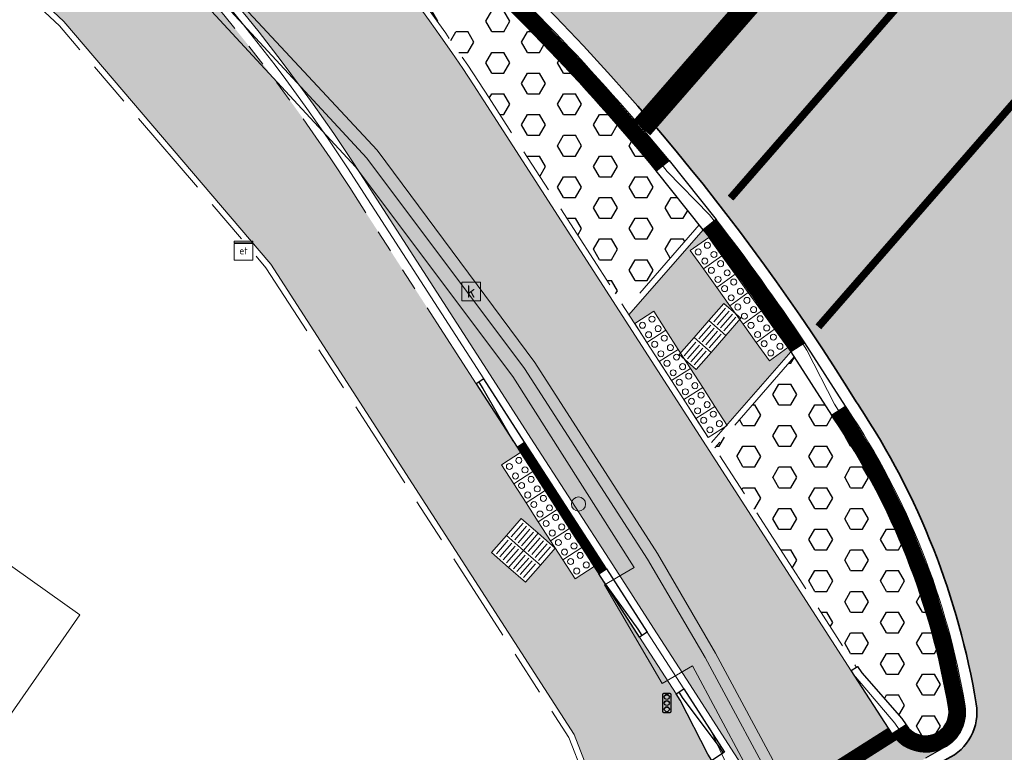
# Model space of a CAD drawing. Header units: metres. Extents: x 187916 to 189411, y 333285 to 334910.
# Tile 76 of 256: x 188361 to 188374, y 334427 to 334437. Entities that reach past the tile are written whole.
import ezdxf
from ezdxf.enums import TextEntityAlignment as Align

# ---------------------------------------------------------------- set-up
doc = ezdxf.new("R2010")
doc.units = ezdxf.units.M
for name, pattern in [('DASHED2', [0.375, 0.25, -0.125]), ('VH-OPSLUITBAND_100X200', [16, 8, -2, 4, -2]), ('VH-RWSBAND-SO', [24, 10, -2, 2, -2, 2, -2, 2, -2]), ('VH-TROTTOIRBAND_180-200', [20, 10, -2, 2, -2, 2, -2]), ('VW-5050_STREEP', [1, 0.5, -0.5])]:
    doc.linetypes.add(name, pattern=pattern)
for name, color, linetype, lineweight in [('B-ME-IE-MEUBILAIR_WEGMEUBILAIR_PAAL-S', 253, 'Continuous', 18), ('B-ME-IE-MEUBILAIR_WEGMEUBILAIR_VERKEERSLICHT-S', 253, 'Continuous', 25), ('B-ME-IE-TERREINAFSCHEIDING_KUNSTMATIG_RASTERHEKWERK-G', 253, 'IE-TERREINAFSCHEIDING-KUNSTMATIG-OPEN', 18), ('B-ME-KL-ET_KAST-G', 253, 'Continuous', 18), ('B-ME-RI-HWA_KOLK-S', 253, 'Continuous', 25), ('B-ME-VH-KANTOPSLUITING_ACHTERKANTBAND-G', 253, 'Continuous', 18), ('B-ME-VH-VERHARDING_ASFALT-G', 253, 'Continuous', 18), ('B-ME-VH-VERHARDING_BETONSTRAATSTEEN-G', 253, 'Continuous', 18), ('B-WE-OG-BEBOUWING-GV', 253, 'Continuous', 15), ('B-WE-VW-MARKERING_DWARS_STOPSTREEP_030-G', 251, 'Continuous', 0), ('N-WE-VH-GOOT_TEGEL-G', 170, 'Continuous', 35), ('N-WE-VH-KANTOPSLUITING_ELEMENT_VERLOOPBAND-G', 42, 'Continuous', 25), ('N-WE-VH-KANTOPSLUITING_OPSLUITBAND_80X200-G', 30, 'VH-OPSLUITBAND_100X200', 15), ('N-WE-VH-KANTOPSLUITING_RIJWIELPADBAND_4-12 200-G', 94, 'VH-TROTTOIRBAND_180-200', 15), ('N-WE-VH-KANTOPSLUITING_TROTTOIRBAND_RWS_110 220-G', 251, 'VH-RWSBAND-SO', 25), ('N-WE-VH-KANTOPSLUITING_TROTTOIRBAND_RWS_110 220_ACHTERKANT-G', 7, 'VH-RWSBAND-SO', 25), ('N-WE-VH-KANTOPSLUITING_VERLOOPBAND-S', 251, 'Continuous', 25), ('N-WE-VH-KANTOPSLUITING_VERLOOPBAND_TBV TEKENING-G', 10, 'Continuous', 25), ('N-WE-VH-KANTOPSLUITING_VOORKANTBAND-G', 7, 'Continuous', 15), ('N-WE-VH-KANTVERHARDING_OENV-G', 1, 'Continuous', 18), ('N-WE-VH-KANTVERHARDING_STREKLAAG_BSS-G', 60, 'Continuous', 18), ('N-WE-VH-VERHARDING_ASFALT_RIJWEG-A', 251, 'Continuous', 18), ('N-WE-VH-VERHARDING_BETONSTRAATSTEEN-ROOD-A', 11, 'Continuous', 18), ('N-WE-VH-VERKEERSTEGEL-S', 7, 'Continuous', 0), ('N-WE-VW-MARKERING_DWARS_STOPSTREEP_020-G', 251, 'Continuous', 0), ('N-WE-VW-MARKERING_LANGS_STREEP_050050-G', 251, 'VW-5050_STREEP', 0)]:
    doc.layers.add(name, color=color, linetype=linetype, lineweight=lineweight)
doc.layers.add('N-WE-VH-MATERIAALSCHEIDING-G', color=7, linetype='DASHED2')
doc.layers.add('N-WE-VH-VERHARDING_PRINTBETON-A', color=251, linetype='Continuous')
doc.layers.add('N-WE-VH-VERHARDING_STRAATBAKSTEEN_DF-A', color=7, linetype='Continuous', lineweight=18, true_color=0x713a38)
doc.styles.add('NLCS-ISO', font='NLCS-ISO.ttf')
doc.linetypes.add('IE-TERREINAFSCHEIDING-KUNSTMATIG-OPEN', pattern='A,7,-1.5,[67,NLCS.SHX,S=0.75,R=0,X=0,Y=0],-1.5', length=10)
pattern_1 = [(0, (0, 0), (0, 0.27496306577), [0.15875, -0.3175]), (120, (0, 0), (-0.2381250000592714, -0.1374815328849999), [0.15875, -0.3174999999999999]), (59.99999999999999, (0.15875, 0), (-0.2381250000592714, 0.137481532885), [0.15875, -0.3175])]

# ---------------------------------------------------------------- blocks, each defined once
blk = doc.blocks.new('SRI-KOLK-SO')
at = {"color": 0, "linetype": 'ByBlock', "lineweight": 18}
blk.add_lwpolyline([(-1.125, -1.125), (1.125, -1.125), (1.125, 1.125), (-1.125, 1.125)], close=True, dxfattribs=at)
at = {"color": 0, "linetype": 'ByBlock', "lineweight": 18, "style": 'NLCS-ISO'}
blk.add_text('k', height=1.5, dxfattribs=at).set_placement((0, 0), align=Align.MIDDLE_CENTER)
blk = doc.blocks.new('SKL-ET_KAST_ELEKTRA-SO')
at = {"color": 0, "linetype": 'ByBlock', "lineweight": 18}
for points in [[(-2, 2), (2, 2), (2, 1.680000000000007), (-2, 1.680000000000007)], [(-2, 1.52000000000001), (2, 1.52000000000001), (2, -2), (-2, -2)]]:
    blk.add_lwpolyline(points, close=True, dxfattribs=at)
at = {"color": 0, "linetype": 'ByBlock', "lineweight": 18, "style": 'NLCS-ISO'}
blk.add_text('et', height=1.5, dxfattribs=at).set_placement((0, 0), align=Align.MIDDLE_CENTER)
blk = doc.blocks.new('SIE-WEG_PAAL_ALGEMEEN_TYPE_01-SO')
h = blk.add_hatch(color=256)
edge = h.paths.add_edge_path()
edge.add_arc((2.273736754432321e-16, 0), 0.1875, 0, 360)
at = {"ltscale": 0.5}
blk.add_circle((2.273736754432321e-16, 0), 0.1875, dxfattribs=at)
blk = doc.blocks.new('SIE-WEG_VERKEERSLICHT-SO')
at = {"color": 0, "flags": 128}
blk.add_lwpolyline([(-0.2156669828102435, -0.618928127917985), (0.2156669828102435, -0.618928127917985, 0.414213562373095), (0.2906841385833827, -0.5439109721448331), (0.2906841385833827, 0.5439109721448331, 0.414213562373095), (0.2156669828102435, 0.618928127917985), (-0.2156669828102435, 0.618928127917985, 0.414213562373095), (-0.2906841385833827, 0.5439109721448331), (-0.2906841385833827, -0.5439109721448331, 0.414213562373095)], format="xyb", close=True, dxfattribs=at)
at = {"color": 0}
for centre in [(0, 0.3987101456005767), (0, 0), (0, -0.4055255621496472)]:
    blk.add_circle(centre, 0.1658993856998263, dxfattribs=at)
for centre in [(0.002967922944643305, 0.3289781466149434), (0.002967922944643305, -0.06973199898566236), (0.002967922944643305, -0.4752575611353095)]:
    blk.add_arc(centre, 0.1913433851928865, 33.95042640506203, 150.9238605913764, dxfattribs=at)
blk = doc.blocks.new('DTM')
at = {"layer": 'B-ME-IE-TERREINAFSCHEIDING_KUNSTMATIG_RASTERHEKWERK-G', "ltscale": 0.2, "flags": 128}
blk.add_lwpolyline([(188370.2439999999, 334427.247), (188370.992, 334425.6239999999)], dxfattribs=at)
at = {"layer": 'B-ME-VH-KANTOPSLUITING_ACHTERKANTBAND-G', "ltscale": 0.2, "flags": 128}
blk.add_lwpolyline([(188365.7549999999, 334413.1460000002), (188365.5899999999, 334413.264), (188365.9920000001, 334413.7420000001), (188369.9759999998, 334418.659), (188371.1260000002, 334420.7400000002), (188371.571, 334423.7620000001), (188371.04, 334426.1529999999), (188370.0159999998, 334428.0649999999), (188369.6140000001, 334427.8289999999), (188368.8509999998, 334429.1409999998), (188369.2420000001, 334429.3700000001), (188367.6329999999, 334431.9029999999), (188365.5469999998, 334434.6830000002), (188362.162, 334438.344)], dxfattribs=at)
at = {"layer": 'B-ME-VH-VERHARDING_ASFALT-G', "ltscale": 0.2, "flags": 128}
blk.add_lwpolyline([(188350.4339999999, 334389.1540000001), (188353.179, 334392.6919999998), (188356.139, 334396.464), (188358.5219999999, 334399.469), (188363.4189999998, 334405.6540000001), (188367.8489999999, 334411.145), (188367.8820000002, 334412.017), (188367.6800000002, 334412.341), (188366.2889999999, 334413.4670000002), (188370.2880000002, 334418.4720000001), (188371.4550000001, 334420.6189999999), (188371.9180000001, 334423.713), (188371.3689999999, 334426.281), (188370.324, 334428.2340000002), (188369.5520000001, 334429.5559999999), (188367.9240000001, 334432.088), (188365.8310000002, 334434.9040000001), (188362.4240000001, 334438.5660000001)], dxfattribs=at)
at = {"layer": 'B-ME-VH-VERHARDING_BETONSTRAATSTEEN-G', "ltscale": 0.2, "flags": 128}
for points in [[(188365.7549999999, 334413.1460000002), (188366.1439999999, 334413.6090000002), (188370.1529999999, 334418.5520000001), (188371.3050000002, 334420.665), (188371.7829999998, 334423.7050000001), (188371.2439999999, 334426.2140000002), (188370.1830000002, 334428.176), (188369.4180000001, 334429.4789999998), (188367.7859999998, 334432.0099999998), (188365.6949999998, 334434.801), (188362.3050000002, 334438.4699999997)], [(188346.6529999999, 334392.8870000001), (188349.287, 334395.7790000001), (188353.5869999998, 334401.2659999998), (188359.2069999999, 334408.2599999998), (188359.9950000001, 334409.2689999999), (188361.0759999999, 334410.4569999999), (188363.099, 334412.921), (188363.3539999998, 334412.7009999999), (188368.9739999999, 334419.6099999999), (188369.0180000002, 334420.5460000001), (188369.2769999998, 334424.0970000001), (188369.3629999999, 334424.7939999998), (188368.4470000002, 334427.1519999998), (188364.4210000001, 334433.3939999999), (188361.676, 334436.6099999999), (188358.1740000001, 334439.8960000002)]]:
    blk.add_lwpolyline(points, dxfattribs=at)
at = {"layer": 'B-WE-OG-BEBOUWING-GV', "ltscale": 0.2, "flags": 128}
blk.add_lwpolyline([(188331.2410099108, 334450.2571500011), (188329.853, 334448.251), (188326.99, 334444.115), (188323.074, 334438.622), (188322.202, 334437.162), (188334.18, 334428.69), (188336.613, 334432.222), (188347.523, 334424.667), (188346.436, 334423.168), (188348.385, 334421.819), (188348.565, 334422.079), (188352.668, 334419.222), (188353.571, 334420.519), (188354.176, 334421.388), (188355.925, 334420.172), (188361.889, 334428.74), (188356.181, 334432.796), (188357.688, 334434.977), (188352.266, 334438.759), (188353.386, 334440.34), (188351.386, 334441.742)], dxfattribs=at)
at = {"layer": 'B-ME-IE-MEUBILAIR_WEGMEUBILAIR_PAAL-S', "xscale": 0.5, "yscale": 0.5, "zscale": 0.5}
blk.add_blockref('SIE-WEG_PAAL_ALGEMEEN_TYPE_01-SO', (188368.504, 334430.211), dxfattribs=at)
at = {"layer": 'B-ME-IE-MEUBILAIR_WEGMEUBILAIR_VERKEERSLICHT-S', "xscale": 0.2019620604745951, "yscale": 0.2019620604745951, "zscale": 0.2019620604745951}
blk.add_blockref('SIE-WEG_VERKEERSLICHT-SO', (188369.676, 334427.572), dxfattribs=at)
at = {"layer": 'B-ME-KL-ET_KAST-G', "xscale": 0.0625, "yscale": 0.0625, "zscale": 0.0625}
blk.add_blockref('SKL-ET_KAST_ELEKTRA-SO', (188364.059, 334433.571), dxfattribs=at)
at = {"layer": 'B-ME-RI-HWA_KOLK-S', "xscale": 0.11, "yscale": 0.11, "zscale": 0.11}
blk.add_blockref('SRI-KOLK-SO', (188367.078, 334433.031), dxfattribs=at)
blk = doc.blocks.new('SVH-VERKEERSTEGEL_300X300_NOPPENTEGEL')
blk.add_lwpolyline([(-0.15, 5.551115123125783e-17), (0.15, 5.551115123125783e-17), (0.15, -0.3), (-0.15, -0.3)], close=True)
at = {"lineweight": 0}
for centre in [(-0.07499999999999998, -0.07499999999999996), (0.07499999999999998, -0.07499999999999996), (-0.07499999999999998, -0.225), (0.07499999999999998, -0.225)]:
    blk.add_circle(centre, 0.04, dxfattribs=at)
blk = doc.blocks.new('SVH-VERKEERSTEGEL_300X300_GELEIDETEGEL')
blk.add_lwpolyline([(-0.15, 5.551115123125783e-17), (0.15, 5.551115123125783e-17), (0.15, -0.3), (-0.15, -0.3)], close=True)
at = {"lineweight": 0, "flags": 128}
for points in [[(0.12, -0.05999999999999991), (-0.1200000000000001, -0.05999999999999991)], [(0.12, -0.1199999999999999), (-0.1200000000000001, -0.1199999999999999)], [(0.12, -0.1799999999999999), (-0.1200000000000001, -0.1799999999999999)], [(0.12, -0.2399999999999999), (-0.12, -0.2399999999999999)]]:
    blk.add_lwpolyline(points, dxfattribs=at)
blk = doc.blocks.new('SVH-TROTTOIRBAND RWS INRITVERLOOPBAND_110 220X250_RECHTS_L1000_VB-MM')
at = {"linetype": 'Continuous', "lineweight": 0}
blk.add_lwpolyline([(0, 0), (-1000, 1.13686837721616e-13), (-1000, 220.0000000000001), (0, 220)], close=True, dxfattribs=at)
blk.add_lwpolyline([(0, 110), (-100, 110), (-900, 30.00000000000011), (-1000, 30.00000000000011)], dxfattribs=at)
blk = doc.blocks.new('SVH-TROTTOIRBAND RWS INRITVERLOOPBAND_110 220X250_LINKS_L1000_VB-MM')
at = {"linetype": 'Continuous', "lineweight": 0}
blk.add_lwpolyline([(0, 0), (1000, 1.13686837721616e-13), (1000, 220.0000000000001), (0, 220)], close=True, dxfattribs=at)
blk.add_lwpolyline([(0, 110), (100, 110), (900, 30.00000000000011), (1000, 30.00000000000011)], dxfattribs=at)
blk = doc.blocks.new('SVH-RIJWIELPAD EINDVERLOOPBAND_40 120X250_MAAIVELD_RECHTS_L1000_HD-MM')
blk.add_line((0, 40), (100, 40))
blk.add_lwpolyline([(0, 0), (1000, 0), (1000, 120), (0, 120)], close=True)
at = {"flags": 128}
blk.add_lwpolyline([(100, 40), (900, 0)], dxfattribs=at)
blk = doc.blocks.new('SVH-RIJWIELPAD EINDVERLOOPBAND_40 120X250_MAAIVELD_LINKS_L1000_HD-MM')
blk.add_line((0, 40), (-100, 40))
blk.add_lwpolyline([(0, 0), (-1000, 0), (-1000, 120), (0, 120)], close=True)
at = {"flags": 128}
blk.add_lwpolyline([(-100, 40), (-900, 0)], dxfattribs=at)
blk = doc.blocks.new('SVH-VERLOOPBAND_RIJWIELPADBAND 40 120X170 HD_TROTTOIRBAND 180 200X250 HD_L1000-MM')
blk.add_lwpolyline([(0, 0), (1000, 0), (1000, 200), (900, 200), (100, 120), (0, 120)], close=True)
at = {"flags": 128}
blk.add_lwpolyline([(0, 80), (100, 80), (900, 20.00000000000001), (1000, 20)], dxfattribs=at)
blk = doc.blocks.new('SVH-VERLOOPBAND_OPSLUITBAND 100X200 HD_TROTTOIRBAND RWS 110 220X200 VB_L1000-MM')
at = {"linetype": 'Continuous', "lineweight": 0}
blk.add_lwpolyline([(0, 100.0000000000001), (100, 100.0000000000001), (900, 220), (1000, 220), (1000, 0), (0, 1.13686837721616e-13)], close=True, dxfattribs=at)
blk.add_lwpolyline([(900, 110), (1000, 110), (900, 110), (100, 9.947598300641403e-14)], dxfattribs=at)
blk = doc.blocks.new('ontwerp Wilhelmina- & Engelenkampstraat')
at = {"layer": 'N-WE-VH-VERHARDING_ASFALT_RIJWEG-A', "transparency": 33554610}
h = blk.add_hatch(color=256, dxfattribs=at)
h.dxf.hatch_style = 1
edge = h.paths.add_edge_path()
edge.add_line((188163.8208333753, 334580.6406240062), (188159.2952212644, 334575.7984076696))
edge.add_line((188159.2952212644, 334575.7984076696), (188174.5957356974, 334565.9704214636))
edge.add_line((188174.5957356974, 334565.9704214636), (188208.8839609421, 334543.8760752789))
edge.add_arc((188265.1432202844, 334630.8183515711), 103.5570551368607, 237.0935993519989, 239.2286548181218)
edge.add_arc((189667.3076695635, 336961.7811804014), 2823.749582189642, 238.9808935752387, 239.4819934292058)
edge.add_line((188233.3818636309, 334529.2067239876), (188237.2558465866, 334526.9002472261))
edge.add_arc((188172.8948845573, 334415.8189779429), 128.3798341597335, 56.614742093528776, 59.911814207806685, ccw=False)
edge.add_arc((188228.9109722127, 334498.8883011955), 28.21409776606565, 55.4845922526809, 58.773180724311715, ccw=False)
edge.add_line((188244.8978654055, 334522.1359797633), (188270.2099100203, 334505.7794106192))
edge.add_arc((188264.7010883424, 334497.2544241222), 10.15000054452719, 13.737900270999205, 57.129572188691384, ccw=False)
edge.add_line((188274.5607201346, 334499.6648539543), (188285.3916733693, 334492.8307818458))
edge.add_arc((188287.0274187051, 334482.813442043), 10.15001278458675, 56.479027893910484, 99.27405743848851, ccw=False)
edge.add_line((188292.6326838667, 334491.2753426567), (188328.2332900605, 334467.6895627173))
edge.add_arc((188166.0016867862, 334216.8707131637), 298.7125514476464, 47.8039201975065, 57.10489379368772, ccw=False)
edge.add_arc((188346.5713980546, 334415.6696875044), 30.15000000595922, 31.86626050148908, 48.27499196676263, ccw=False)
edge.add_arc((188363.5941228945, 334425.9773084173), 10.25375049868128, 32.663466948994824, 33.16756871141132, ccw=False)
edge.add_arc((188363.7680247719, 334425.9005759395), 10.15000001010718, 9.405490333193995, 33.55795590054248, ccw=False)
edge.add_arc((188373.1107148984, 334427.4481680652), 0.680000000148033, -65.24652159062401, 9.405490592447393, ccw=False)
edge.add_line((188373.39544101, 334426.8306479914), (188373.3535042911, 334426.8064665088))
edge.add_line((188373.3535042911, 334426.8064665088), (188373.0122377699, 334426.6096859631))
edge.add_arc((188366.2889411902, 334422.7187079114), 7.76803881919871, 0.9923180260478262, 30.05928364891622, ccw=False)
edge.add_line((188374.0558150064, 334422.853237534), (188385.6760825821, 334436.9428109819))
edge.add_arc((188384.9421657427, 334443.9042308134), 6.99999999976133, 238.676415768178, 276.0182515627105, ccw=False)
edge.add_line((188381.3030702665, 334437.9245164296), (188374.3090535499, 334441.7971089))
edge.add_line((188374.3090535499, 334441.7971089), (188374.1759859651, 334441.5785117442))
edge.add_arc((188373.7240602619, 334441.8357337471), 0.5199999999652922, 236.9865645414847, 330.35281892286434, ccw=False)
edge.add_arc((188428.1308333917, 334525.1050683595), 99.98797832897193, 235.55122826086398, 236.8408409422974, ccw=False)
edge.add_arc((188411.6700745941, 334501.8726051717), 71.51970141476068, 233.64609065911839, 235.89746209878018, ccw=False)
edge.add_arc((188411.670100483, 334501.8726410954), 71.51974569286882, 233.2495609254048, 233.64609101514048, ccw=False)
edge.add_arc((188457.7549952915, 334568.1260296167), 152.2034652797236, 230.5042180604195, 234.2720138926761, ccw=False)
edge.add_arc((188166.9569656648, 334218.1136175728), 302.8501405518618, 50.16648870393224, 50.26164584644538)
edge.add_arc((188166.9570554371, 334218.113725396), 302.8500002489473, 50.26164586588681, 51.22502147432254)
edge.add_arc((188166.9539407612, 334218.1098417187), 302.854978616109, 51.22502222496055, 51.3192961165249)
edge.add_arc((188167.7827901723, 334219.1716967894), 301.508037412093, 51.31614081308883, 52.74067650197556)
edge.add_arc((188166.9798580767, 334218.1437757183), 302.8122778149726, 52.73751119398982, 52.83170123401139)
edge.add_arc((188166.9570555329, 334218.113725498), 302.8500001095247, 52.83169831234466, 54.43051335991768)
edge.add_arc((188166.9767697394, 334218.1413522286), 302.8160606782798, 54.43050684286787, 54.52539666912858)
edge.add_arc((188160.6555547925, 334209.0669401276), 313.8745045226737, 54.54701659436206, 57.10245107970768)
edge.add_line((188331.1328921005, 334472.609502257), (188320.0936543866, 334479.922007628))
edge.add_arc((188323.4852573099, 334485.0441346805), 6.143220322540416, 221.5045135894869, 236.48957065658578, ccw=False)
edge.add_arc((188319.5511004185, 334481.5629375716), 0.8899999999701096, 137.6692106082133, 221.5046791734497, ccw=False)
edge.add_line((188318.8931507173, 334482.1622723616), (188319.2594146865, 334482.6371719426))
edge.add_line((188319.2594146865, 334482.6371719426), (188319.2912123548, 334482.6784009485))
edge.add_arc((188340.6890844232, 334510.7641414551), 35.30832407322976, 218.5773896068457, 232.6970680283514, ccw=False)
edge.add_arc((188279.0883320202, 334513.8429033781), 42.25714136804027, 321.20296164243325, 323.56659149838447, ccw=False)
edge.add_arc((188310.4726214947, 334488.8679822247), 2.15802668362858, 242.7824537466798, 315.8976350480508, ccw=False)
edge.add_line((188309.4856042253, 334486.9489001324), (188295.3438852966, 334496.3165348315))
edge.add_line((188295.3438852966, 334496.3165348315), (188286.6449701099, 334501.9456440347))
edge.add_line((188286.6449701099, 334501.9456440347), (188245.2759046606, 334528.678213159))
edge.add_arc((188189.2378963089, 334441.9585258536), 103.2500002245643, 57.12957376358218, 59.23144345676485)
edge.add_line((188242.0576432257, 334530.6751358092), (188236.73552821, 334533.8437957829))
edge.add_arc((182886.7756591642, 325560.3118348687), 10447.31288197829, 59.19688513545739, 59.33512800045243)
edge.add_line((188215.0687000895, 334546.7260098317), (188212.1448451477, 334548.5376449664))
edge.add_line((188212.1448451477, 334548.5376449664), (188202.8877957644, 334554.5207101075))
edge.add_line((188202.8877957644, 334554.5207101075), (188173.134058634, 334573.6931625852))
edge.add_line((188173.134058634, 334573.6931625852), (188171.667712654, 334574.6976989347))
edge.add_arc((188421.3357456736, 334919.3221964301), 425.5586575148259, 233.19857496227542, 234.07802403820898, ccw=False)
edge.add_line((188166.4075921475, 334578.5703695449), (188163.8279358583, 334580.6347157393))
edge.add_line((188163.8279358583, 334580.6347157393), (188163.8208333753, 334580.6406240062))
at = {"layer": 'N-WE-VH-VERHARDING_BETONSTRAATSTEEN-ROOD-A', "transparency": 33554610}
h = blk.add_hatch(color=11, dxfattribs=at)
h.dxf.hatch_style = 1
edge = h.paths.add_edge_path()
edge.add_arc((188287.0873413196, 334492.3325988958), 0.4999999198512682, 89.4604918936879, 237.1660866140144)
edge.add_line((188286.8162385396, 334491.9124760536), (188287.4732324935, 334491.4888089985))
edge.add_line((188287.4732324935, 334491.4888089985), (188326.1999030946, 334466.467516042))
edge.add_arc((188328.9133198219, 334470.6672028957), 5.000000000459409, 237.1335067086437, 257.1295737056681)
edge.add_line((188327.7995850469, 334465.7928214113), (188329.3999602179, 334465.4271558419))
edge.add_line((188329.3999602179, 334465.4271558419), (188330.1889834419, 334465.2468739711))
edge.add_arc((188329.0752486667, 334460.3724924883), 4.999999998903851, 56.185788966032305, 77.12957369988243, ccw=False)
edge.add_arc((188165.8043660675, 334216.6121695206), 298.387927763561, 50.349627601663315, 56.185788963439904, ccw=False)
edge.add_line((188356.2060462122, 334446.3567138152), (188356.3597908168, 334446.2287974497))
edge.add_line((188356.3597908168, 334446.2287974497), (188356.5904077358, 334446.036922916))
edge.add_line((188356.5904077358, 334446.036922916), (188361.8286426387, 334441.6786827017))
edge.add_arc((188344.5599340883, 334420.9231604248), 26.99999999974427, 32.82142776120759, 50.23935769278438, ccw=False)
edge.add_line((188367.2497608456, 334435.55776878), (188372.6310091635, 334427.2145614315))
edge.add_arc((188365.9080979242, 334422.8783806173), 7.999999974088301, 32.366189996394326, 32.82143265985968, ccw=False)
edge.add_arc((188373.1107148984, 334427.4481680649), 0.5299999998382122, 212.8069930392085, 294.0608400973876)
edge.add_line((188373.3267993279, 334426.9642181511), (188371.2876340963, 334425.7883980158))
edge.add_arc((188366.0797314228, 334422.6122753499), 6.100000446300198, 31.37759433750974, 32.82160199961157)
edge.add_line((188371.2059418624, 334425.9186286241), (188371.0684963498, 334426.1317258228))
edge.add_line((188371.0684963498, 334426.1317258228), (188367.8735351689, 334431.0852656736))
edge.add_line((188367.8735351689, 334431.0852656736), (188367.3315126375, 334431.9256296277))
edge.add_line((188367.3315126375, 334431.9256296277), (188365.6530693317, 334434.527925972))
edge.add_arc((188344.5599340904, 334420.9231604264), 25.09999999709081, 32.8214277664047, 50.23935769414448)
edge.add_line((188360.6134372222, 334440.2181089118), (188355.3752028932, 334444.5763486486))
edge.add_line((188355.3752028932, 334444.5763486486), (188354.9937284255, 334444.8937423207))
edge.add_arc((188165.804366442, 334216.612169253), 296.4879277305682, 50.34960901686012, 56.18589385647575)
edge.add_arc((188329.0752486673, 334460.3724924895), 3.099999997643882, 56.19581256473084, 77.12957356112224)
edge.add_line((188329.7657642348, 334463.3946090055), (188328.9767409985, 334463.5748908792))
edge.add_line((188328.9767409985, 334463.5748908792), (188327.3763658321, 334463.9405564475))
edge.add_arc((188328.9133198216, 334470.6672028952), 6.899999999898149, 237.12957376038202, 257.1295737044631, ccw=False)
edge.add_line((188325.1684069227, 334464.8718920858), (188285.1815984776, 334490.7112507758))
edge.add_arc((188282.9563611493, 334487.2676597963), 4.100000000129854, 57.12958659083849, 115.9107108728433)
edge.add_arc((188286.997890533, 334482.8330201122), 9.999999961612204, 89.46050176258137, 125.6837323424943, ccw=False)
at = {"layer": 'N-WE-VH-VERHARDING_PRINTBETON-A', "transparency": 33554610}
h = blk.add_hatch(dxfattribs=at)
h.set_pattern_fill('HEX', color=256, scale=0.05)
h.set_pattern_definition(pattern_1)
h.paths.add_polyline_path([(188369.1286258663, 334432.7923294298), (188370.1069595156, 334433.9138477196), (188369.535455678, 334434.6301724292, 0.038127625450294), (188366.3905313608, 334437.8969310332, 0.009836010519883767), (188357.5370195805, 334445.6116611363), (188357.5370114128, 334445.6116513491), (188357.460234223, 334445.6757236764), (188356.8588311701, 334446.2036577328), (188356.7822821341, 334446.2675396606), (188356.6415742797, 334446.0984207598), (188361.8798091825, 334441.7401805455, -0.07614672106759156), (188367.3169899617, 334435.6011305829)])
h = blk.add_hatch(dxfattribs=at)
h.set_pattern_fill('HEX', color=256, scale=0.05)
h.set_pattern_definition(pattern_1)
edge = h.paths.add_edge_path()
edge.add_line((188372.190678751, 334428.0448535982), (188372.2074889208, 334428.0556899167))
edge.add_line((188372.2074889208, 334428.0556899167), (188372.2616699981, 334427.9716398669))
edge.add_line((188372.2616699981, 334427.9716398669), (188372.7959786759, 334427.3642567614))
edge.add_line((188372.7959786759, 334427.3642567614), (188372.8501597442, 334427.2802067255))
edge.add_arc((188373.1107148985, 334427.448168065), 0.3100000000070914, 212.8069912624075, 369.4054905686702)
edge.add_arc((188363.768024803, 334425.9005759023), 9.779999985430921, 9.405490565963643, 33.85712750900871)
edge.add_line((188371.8896242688, 334431.3492474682), (188371.8616797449, 334431.3909005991))
edge.add_line((188371.8616797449, 334431.3909005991), (188371.8630252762, 334431.3917688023))
edge.add_line((188371.8630252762, 334431.3917688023), (188371.3659839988, 334432.1620776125))
edge.add_line((188371.3659839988, 334432.1620776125), (188370.3133951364, 334430.9554364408))
edge.add_line((188370.3133951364, 334430.9554364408), (188372.190678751, 334428.0448535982))
at = {"layer": 'N-WE-VH-VERHARDING_STRAATBAKSTEEN_DF-A', "transparency": 33554610}
h = blk.add_hatch(color=256, dxfattribs=at)
h.dxf.hatch_style = 1
edge = h.paths.add_edge_path()
edge.add_line((188368.9739999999, 334419.6099999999), (188370.1869435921, 334418.5370583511))
edge.add_line((188370.1869435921, 334418.5370583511), (188370.5412304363, 334418.9375740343))
edge.add_arc((188366.0797324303, 334422.6122754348), 5.779999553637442, 320.5235108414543, 392.8214324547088)
edge.add_line((188370.9370354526, 334425.7451658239), (188370.7995506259, 334425.9583253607))
edge.add_line((188370.7995506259, 334425.9583253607), (188370.2743647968, 334426.8094827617))
edge.add_line((188370.2743647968, 334426.8094827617), (188370.2201625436, 334426.8935191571))
edge.add_line((188370.2201625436, 334426.8935191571), (188369.8537736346, 334427.6091721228))
edge.add_line((188369.8537736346, 334427.6091721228), (188369.7995713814, 334427.6932085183))
edge.add_line((188369.7995713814, 334427.6932085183), (188369.3147226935, 334428.4449288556))
edge.add_line((188369.3147226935, 334428.4449288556), (188368.7106862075, 334429.3814407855))
edge.add_line((188368.7106862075, 334429.3814407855), (188368.4585770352, 334429.2188340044))
edge.add_line((188368.4585770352, 334429.2188340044), (188368.1962287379, 334429.6255846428))
edge.add_line((188368.1962287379, 334429.6255846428), (188367.8018101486, 334429.1734408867))
edge.add_line((188367.8018101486, 334429.1734408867), (188367.3496663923, 334429.567859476))
edge.add_line((188367.3496663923, 334429.567859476), (188367.7440849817, 334430.0200032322))
edge.add_line((188367.7440849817, 334430.0200032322), (188368.1935079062, 334429.6298030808))
edge.add_line((188368.1935079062, 334429.6298030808), (188367.4829363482, 334430.7314890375))
edge.add_line((188367.4829363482, 334430.7314890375), (188367.7350455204, 334430.8940958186))
edge.add_line((188367.7350455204, 334430.8940958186), (188367.688655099, 334430.9660207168))
edge.add_line((188367.688655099, 334430.9660207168), (188367.1466325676, 334431.8063846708))
edge.add_line((188367.1466325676, 334431.8063846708), (188365.4681892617, 334434.4086810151))
edge.add_arc((188344.5599340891, 334420.9231604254), 24.87999999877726, 32.82142776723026, 50.26543430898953)
edge.add_line((188360.4640229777, 334440.0562301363), (188354.3823230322, 334445.1138963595))
edge.add_line((188354.3823230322, 334445.1138963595), (188353.3461033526, 334443.8588785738))
edge.add_line((188353.3461033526, 334443.8588785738), (188354.1140000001, 334443.548))
edge.add_line((188354.1140000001, 334443.548), (188358.0070000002, 334440.0499999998))
edge.add_line((188358.0070000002, 334440.0499999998), (188358.1740000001, 334439.8960000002))
edge.add_line((188358.1740000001, 334439.8960000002), (188361.676, 334436.6099999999))
edge.add_line((188361.676, 334436.6099999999), (188364.4210000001, 334433.3939999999))
edge.add_line((188364.4210000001, 334433.3939999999), (188368.4470000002, 334427.1519999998))
edge.add_line((188368.4470000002, 334427.1519999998), (188369.3629999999, 334424.7939999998))
edge.add_line((188369.3629999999, 334424.7939999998), (188369.2769999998, 334424.0970000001))
edge.add_line((188369.2769999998, 334424.0970000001), (188369.0180000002, 334420.5460000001))
edge.add_line((188369.0180000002, 334420.5460000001), (188368.9739999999, 334419.6099999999))
h = blk.add_hatch(color=256, dxfattribs=at)
h.dxf.hatch_style = 1
h.paths.add_polyline_path([(188369.9877042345, 334433.5727473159), (188370.2344969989, 334433.7501379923, 0.001061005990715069), (188370.1576518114, 334433.8502609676), (188369.1737531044, 334432.7223631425), (188369.2495015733, 334432.6049210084), (188369.5016107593, 334432.7675277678), (188369.8579467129, 334432.2150564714), (188370.0366588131, 334432.4199240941), (188370.2338680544, 334432.6459960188), (188370.4310772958, 334432.8720679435), (188370.5926502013, 334432.7311231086)])
h.paths.add_polyline_path([(188371.3208254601, 334432.2320080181, 0.0005615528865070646), (188371.2836142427, 334432.2874841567), (188371.0382818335, 334432.1111431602), (188370.6439599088, 334432.6597390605), (188370.4599399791, 334432.4487867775), (188370.2627307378, 334432.2227148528), (188370.0655214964, 334431.996642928), (188369.9130127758, 334432.1296808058), (188370.4735063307, 334431.2606789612)])
at = {"layer": 'N-WE-VH-GOOT_TEGEL-G'}
blk.add_lwpolyline([(188277.3814934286, 334486.720956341), (188278.5889625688, 334488.4539261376, -0.03051628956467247), (188279.3382961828, 334489.4391516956, -0.00356374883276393), (188279.5428751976, 334489.669406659, -0.1742115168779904), (188285.6182794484, 334492.8651627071, -0.1830887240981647), (188292.6326838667, 334491.2753426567), (188328.2332900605, 334467.6895627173, -0.04060544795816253), (188366.6379168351, 334438.1720723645, -0.07171918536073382), (188372.1772720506, 334431.5870276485, -0.00219959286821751), (188372.2262955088, 334431.511293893, -0.1057768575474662), (188373.7815733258, 334427.5592939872, -0.3377617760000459), (188373.39544101, 334426.8306479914), (188371.4074756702, 334425.6843506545)], format="xyb", dxfattribs=at)
at = {"layer": 'N-WE-VH-KANTOPSLUITING_ELEMENT_VERLOOPBAND-G', "const_width": 0.22, "flags": 128}
blk.add_lwpolyline([(188370.2425346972, 334433.9203199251, -0.01681928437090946), (188371.414275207, 334432.2901492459, -0.01681928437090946)], format="xyb", dxfattribs=at)
at = {"layer": 'N-WE-VH-KANTOPSLUITING_ELEMENT_VERLOOPBAND-G', "const_width": 0.12, "flags": 128}
blk.add_lwpolyline([(188367.7390769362, 334430.9985420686), (188368.8231219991, 334429.3178141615)], dxfattribs=at)
at = {"layer": 'N-WE-VH-KANTOPSLUITING_OPSLUITBAND_80X200-G', "ltscale": 0.15, "flags": 128}
blk.add_lwpolyline([(188356.6415742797, 334446.0984207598), (188361.8798091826, 334441.7401805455, -0.07614672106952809), (188367.3169899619, 334435.6011305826), (188372.1910824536, 334428.0442276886)], format="xyb", dxfattribs=at)
for points in [[(188369.1976020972, 334424.1067965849), (188369.281135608, 334424.7838065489), (188368.3753694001, 334427.1154623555), (188364.356674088, 334433.3461370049), (188361.6180280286, 334436.5546928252), (188358.1192592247, 334439.8376609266)], [(188370.1069595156, 334433.9138477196), (188369.1286258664, 334432.7923294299)], [(188371.3659839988, 334432.1620776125), (188370.3133951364, 334430.9554364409)]]:
    blk.add_lwpolyline(points, dxfattribs=at)
at = {"layer": 'N-WE-VH-KANTOPSLUITING_RIJWIELPADBAND_4-12 200-G', "ltscale": 0.15, "flags": 128}
blk.add_lwpolyline([(188329.7167598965, 334463.1801362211), (188329.7167598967, 334463.180136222, -0.09163974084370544), (188330.677973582, 334462.7653303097, -0.0254704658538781), (188354.8531825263, 334444.7244883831), (188355.2344936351, 334444.4072306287), (188360.4727292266, 334440.0489898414, -0.07614672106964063), (188365.4681892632, 334434.4086810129), (188367.1466325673, 334431.8063846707)], format="xyb", dxfattribs=at)
for points in [[(188367.688655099, 334430.9660207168), (188368.7727001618, 334429.2852928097)], [(188369.3147226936, 334428.4449288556), (188369.7995713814, 334427.6932085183)]]:
    blk.add_lwpolyline(points, dxfattribs=at)
at = {"layer": 'N-WE-VH-KANTOPSLUITING_TROTTOIRBAND_RWS_110 220-G', "ltscale": 0.15, "const_width": 0.22, "flags": 128}
for points in [[(188357.6074984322, 334445.6961168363, -0.009835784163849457), (188366.4640772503, 334437.9787308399, -0.03813923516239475), (188369.6214520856, 334434.6987872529)], [(188372.7577046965, 334427.2206075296, 0.8141170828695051), (188373.5250686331, 334427.516804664, 0.107097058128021), (188371.9809715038, 334431.4105310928), (188371.9552355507, 334431.4488922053)]]:
    blk.add_lwpolyline(points, format="xyb", dxfattribs=at)
at = {"layer": 'N-WE-VH-KANTOPSLUITING_TROTTOIRBAND_RWS_110 220_ACHTERKANT-G', "linetype": 'Continuous', "ltscale": 0.2, "flags": 128}
for points in [[(188357.5370179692, 334445.6116624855, -0.009836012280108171), (188366.3905313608, 334437.8969310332, -0.03814304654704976), (188369.536623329, 334434.6287581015)], [(188370.1554240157, 334433.8531505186, -0.01681928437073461), (188371.3228464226, 334432.228987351, -0.01681928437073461)], [(188372.8501597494, 334427.2802067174, 0.8141170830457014), (188373.4165474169, 334427.4988284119, 0.107097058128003), (188371.8896242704, 334431.3492474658), (188371.8638883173, 334431.3876085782)]]:
    blk.add_lwpolyline(points, format="xyb", dxfattribs=at)
at = {"layer": 'N-WE-VH-KANTOPSLUITING_VERLOOPBAND_TBV TEKENING-G', "flags": 128}
for points in [[(188369.7059861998, 334434.7691857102), (188370.3296453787, 334433.9874893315), (188370.1576721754, 334433.8502843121), (188369.5340129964, 334434.6319806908)], [(188372.0478831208, 334431.5110482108), (188371.5057039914, 334432.3513111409), (188371.3208461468, 334432.2320317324), (188371.8630252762, 334431.3917688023)], [(188367.1466325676, 334431.8063846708), (188367.688655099, 334430.9660207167), (188367.7894987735, 334431.0310634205), (188367.2474762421, 334431.8714273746)], [(188369.3147226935, 334428.4449288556), (188368.7727001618, 334429.2852928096), (188368.8735438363, 334429.3503355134), (188369.415566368, 334428.5099715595)], [(188372.2074889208, 334428.0556899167), (188372.2616699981, 334427.9716398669), (188372.7959786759, 334427.3642567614), (188372.8501597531, 334427.2802067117), (188372.6652496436, 334427.1610083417), (188372.1234388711, 334428.0015088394)], [(188369.9004150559, 334427.758251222), (188370.4424375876, 334426.917887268), (188370.2743647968, 334426.8094827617), (188370.2201625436, 334426.8935191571), (188369.8537736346, 334427.6091721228), (188369.7995713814, 334427.6932085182)]]:
    blk.add_lwpolyline(points, close=True, dxfattribs=at)
at = {"layer": 'N-WE-VH-KANTOPSLUITING_VOORKANTBAND-G', "flags": 128}
for points in [[(188286.5727758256, 334489.6932142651), (188325.114132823, 334464.7879020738, 0.08748866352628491), (188327.3540911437, 334463.8430688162), (188328.954466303, 334463.4774032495), (188329.7434895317, 334463.2971213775, -0.09163974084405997), (188330.7447537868, 334462.8650318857, -0.02547056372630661), (188354.9298439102, 334444.8168087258), (188355.3112441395, 334444.4994768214), (188360.5494790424, 334440.1412366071, -0.07614672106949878), (188365.5690329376, 334434.4737237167), (188367.2474762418, 334431.8714273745)], [(188372.1238533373, 334428.000865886), (188367.2497608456, 334435.55776878, 0.0761467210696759), (188361.8286426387, 334441.6786827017), (188356.5904077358, 334446.036922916)], [(188357.6779788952, 334445.7805711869, -0.009835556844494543), (188366.537623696, 334438.0605301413, -0.03813544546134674), (188369.7062808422, 334434.7688164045)], [(188370.3296453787, 334433.9874893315, -0.01681928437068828), (188371.5057039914, 334432.3513111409)], [(188372.6652496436, 334427.1610083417, 0.814117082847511), (188373.6335898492, 334427.5347809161, 0.1070970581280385), (188372.0723187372, 334431.4718147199), (188372.0465827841, 334431.5101758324)]]:
    blk.add_lwpolyline(points, format="xyb", dxfattribs=at)
for points in [[(188369.2769999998, 334424.0970000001), (188369.3629999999, 334424.7939999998), (188368.4470000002, 334427.1519999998), (188364.4210000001, 334433.3939999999), (188361.676, 334436.6099999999), (188358.1740000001, 334439.8960000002)], [(188370.1576721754, 334433.8502843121), (188369.1737531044, 334432.7223631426)], [(188371.3205141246, 334432.2316511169), (188370.2682678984, 334431.0254027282)], [(188367.7894987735, 334431.0310634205), (188368.8735438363, 334429.3503355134)], [(188369.4155663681, 334428.5099715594), (188369.9004150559, 334427.758251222)], [(188372.1234226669, 334428.001533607), (188372.1238531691, 334428.0008657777)]]:
    blk.add_lwpolyline(points, dxfattribs=at)
at = {"layer": 'N-WE-VH-KANTVERHARDING_OENV-G', "flags": 128}
blk.add_lwpolyline([(188372.6652496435, 334427.1610083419, 0.001986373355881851), (188372.631009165, 334427.2145614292)], format="xyb", dxfattribs=at)
at = {"layer": 'N-WE-VH-KANTVERHARDING_STREKLAAG_BSS-G', "flags": 128}
blk.add_lwpolyline([(188281.1647881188, 334490.955514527, -0.2622567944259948), (188285.1815984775, 334490.7112507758), (188285.7871498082, 334490.3199452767), (188286.6270499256, 334489.7772042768), (188325.168406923, 334464.8718920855, 0.08748866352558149), (188327.3763658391, 334463.9405564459), (188328.9767409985, 334463.5748908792), (188329.7657642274, 334463.3946090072, -0.09163974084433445), (188330.8004039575, 334462.9481165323, -0.02547064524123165), (188354.9937284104, 334444.8937423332), (188355.3752028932, 334444.5763486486), (188360.6134372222, 334440.2181089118, -0.07614672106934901), (188365.653069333, 334434.5279259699), (188367.3315126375, 334431.9256296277), (188367.8735351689, 334431.0852656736), (188368.9575802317, 334429.4045377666), (188369.4996027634, 334428.5641738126), (188369.9844514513, 334427.8124534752), (188370.526473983, 334426.9720895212), (188371.0684963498, 334426.1317258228), (188371.2059515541, 334425.9186135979, -0.006300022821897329), (188371.2876340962, 334425.7883980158)], format="xyb", dxfattribs=at)
at = {"layer": 'N-WE-VH-MATERIAALSCHEIDING-G', "flags": 128}
blk.add_lwpolyline([(188373.3267993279, 334426.9642181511), (188371.2009774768, 334425.738430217)], dxfattribs=at)
at = {"layer": 'N-WE-VH-KANTOPSLUITING_VERLOOPBAND-S'}
for name, p, xscale, yscale, zscale, rotation in [('SVH-TROTTOIRBAND RWS INRITVERLOOPBAND_110 220X250_RECHTS_L1000_VB-MM', (188369.7059861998, 334434.7691857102), 0.0009999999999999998, 0.0009999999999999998, 0.0009999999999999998, 128.5838422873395), ('SVH-TROTTOIRBAND RWS INRITVERLOOPBAND_110 220X250_LINKS_L1000_VB-MM', (188372.0478831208, 334431.5110482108), 0.0009999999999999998, 0.0009999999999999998, 0.0009999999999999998, 122.8321051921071), ('SVH-RIJWIELPAD EINDVERLOOPBAND_40 120X250_MAAIVELD_LINKS_L1000_HD-MM', (188367.1466325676, 334431.8063846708), -0.0009999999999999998, 0.0009999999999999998, 0.0009999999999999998, 302.8214277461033), ('SVH-RIJWIELPAD EINDVERLOOPBAND_40 120X250_MAAIVELD_RECHTS_L1000_HD-MM', (188369.3147226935, 334428.4449288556), -0.001, 0.001, 0.001, 302.8214277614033), ('SVH-VERLOOPBAND_OPSLUITBAND 100X200 HD_TROTTOIRBAND RWS 110 220X200 VB_L1000-MM', (188372.1234388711, 334428.0015088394), 0.001, 0.001, 0.001, 302.8069912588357), ('SVH-VERLOOPBAND_RIJWIELPADBAND 40 120X170 HD_TROTTOIRBAND 180 200X250 HD_L1000-MM', (188369.9004150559, 334427.758251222), -0.0009999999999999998, 0.001, 0.001, 122.8214277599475)]:
    blk.add_blockref(name, p, dxfattribs=dict(at, xscale=xscale, yscale=yscale, zscale=zscale, rotation=rotation))
at = {"layer": 'N-WE-VH-VERKEERSTEGEL-S'}
for name, p, xscale, rotation in [('SVH-VERKEERSTEGEL_300X300_NOPPENTEGEL', (188370.0752523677, 334433.4509469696), -0.9999999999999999, 125.7079737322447), ('SVH-VERKEERSTEGEL_300X300_NOPPENTEGEL', (188369.3308049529, 334432.4788664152), -1, 122.8214277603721), ('SVH-VERKEERSTEGEL_300X300_GELEIDETEGEL', (188370.3324726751, 334432.7590319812), -1, 48.90084457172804), ('SVH-VERKEERSTEGEL_300X300_GELEIDETEGEL', (188370.1352634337, 334432.5329600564), -1, 48.90084457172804), ('SVH-VERKEERSTEGEL_300X300_NOPPENTEGEL', (188370.9507337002, 334432.2329435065), -0.9999999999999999, 125.7079737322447), ('SVH-VERKEERSTEGEL_300X300_GELEIDETEGEL', (188369.9380541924, 334432.3068881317), -1, 48.90084457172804), ('SVH-VERKEERSTEGEL_300X300_NOPPENTEGEL', (188370.1438387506, 334431.2183204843), -1, 122.8214277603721), ('SVH-VERKEERSTEGEL_300X300_NOPPENTEGEL', (188367.816348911, 334430.7680412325), -1, 302.8214326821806), ('SVH-VERKEERSTEGEL_300X300_NOPPENTEGEL', (188367.9789556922, 334430.5159320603), -1, 302.8214326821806), ('SVH-VERKEERSTEGEL_300X300_NOPPENTEGEL', (188368.1415624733, 334430.2638228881), -1, 302.8214326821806), ('SVH-VERKEERSTEGEL_300X300_NOPPENTEGEL', (188368.3041692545, 334430.011713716), -1, 302.8214326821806), ('SVH-VERKEERSTEGEL_300X300_NOPPENTEGEL', (188368.4667760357, 334429.7596045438), -1, 302.8214326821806), ('SVH-VERKEERSTEGEL_300X300_NOPPENTEGEL', (188368.6293828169, 334429.5074953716), -1, 302.8214326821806)]:
    blk.add_blockref(name, p, dxfattribs=dict(at, xscale=xscale, rotation=rotation))
for name, p, rotation in [('SVH-VERKEERSTEGEL_300X300_NOPPENTEGEL', (188370.2503486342, 334433.207346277), 125.7079737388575), ('SVH-VERKEERSTEGEL_300X300_NOPPENTEGEL', (188370.4254449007, 334432.9637455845), 125.7079737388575), ('SVH-VERKEERSTEGEL_300X300_NOPPENTEGEL', (188370.6005411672, 334432.720144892), 125.7079737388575), ('SVH-VERKEERSTEGEL_300X300_NOPPENTEGEL', (188370.7756374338, 334432.4765441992), 125.7079737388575), ('SVH-VERKEERSTEGEL_300X300_NOPPENTEGEL', (188369.4934117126, 334432.226757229), 122.821427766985), ('SVH-VERKEERSTEGEL_300X300_NOPPENTEGEL', (188369.6560184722, 334431.9746480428), 122.821427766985), ('SVH-VERKEERSTEGEL_300X300_NOPPENTEGEL', (188369.8186252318, 334431.7225388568), 122.821427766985), ('SVH-VERKEERSTEGEL_300X300_NOPPENTEGEL', (188369.9812319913, 334431.4704296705), 122.821427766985), ('SVH-VERKEERSTEGEL_300X300_GELEIDETEGEL', (188367.8715522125, 334429.7097579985), 228.9008310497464), ('SVH-VERKEERSTEGEL_300X300_GELEIDETEGEL', (188367.6743429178, 334429.4836861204), 228.9008310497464), ('SVH-VERKEERSTEGEL_300X300_GELEIDETEGEL', (188368.0976240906, 334429.5125487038), 228.9008310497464), ('SVH-VERKEERSTEGEL_300X300_GELEIDETEGEL', (188367.900414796, 334429.2864768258), 228.9008310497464)]:
    blk.add_blockref(name, p, dxfattribs=dict(at, rotation=rotation))
blk = doc.blocks.new('markering')
at = {"layer": 'B-WE-VW-MARKERING_DWARS_STOPSTREEP_030-G', "const_width": 0.3, "flags": 128}
blk.add_lwpolyline([(188371.3862323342, 334437.5418953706), (188369.3433948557, 334435.200078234)], dxfattribs=at)
at = {"layer": 'N-WE-VW-MARKERING_DWARS_STOPSTREEP_020-G', "const_width": 0.2, "flags": 128}
blk.add_lwpolyline([(188372.670397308, 334427.1630340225), (188371.0611137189, 334426.1433775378)], dxfattribs=at)
at = {"layer": 'N-WE-VW-MARKERING_LANGS_STREEP_050050-G', "const_width": 0.1, "flags": 128}
for points in [[(188377.5174841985, 334442.2886474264), (188370.5215207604, 334434.2687891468)], [(188379.2461795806, 334441.2278932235), (188371.6864899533, 334432.5618045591)]]:
    blk.add_lwpolyline(points, dxfattribs=at)

msp = doc.modelspace()

# ---------------------------------------------------------------- block references
msp.add_blockref('DTM', (0, 0))

# ---------------------------------------------------------------- next in the draw order: block references
msp.add_blockref('ontwerp Wilhelmina- & Engelenkampstraat', (0, 0))

# ---------------------------------------------------------------- next in the draw order: block references
msp.add_blockref('markering', (0, 0))

doc.saveas('drawing.dxf')
